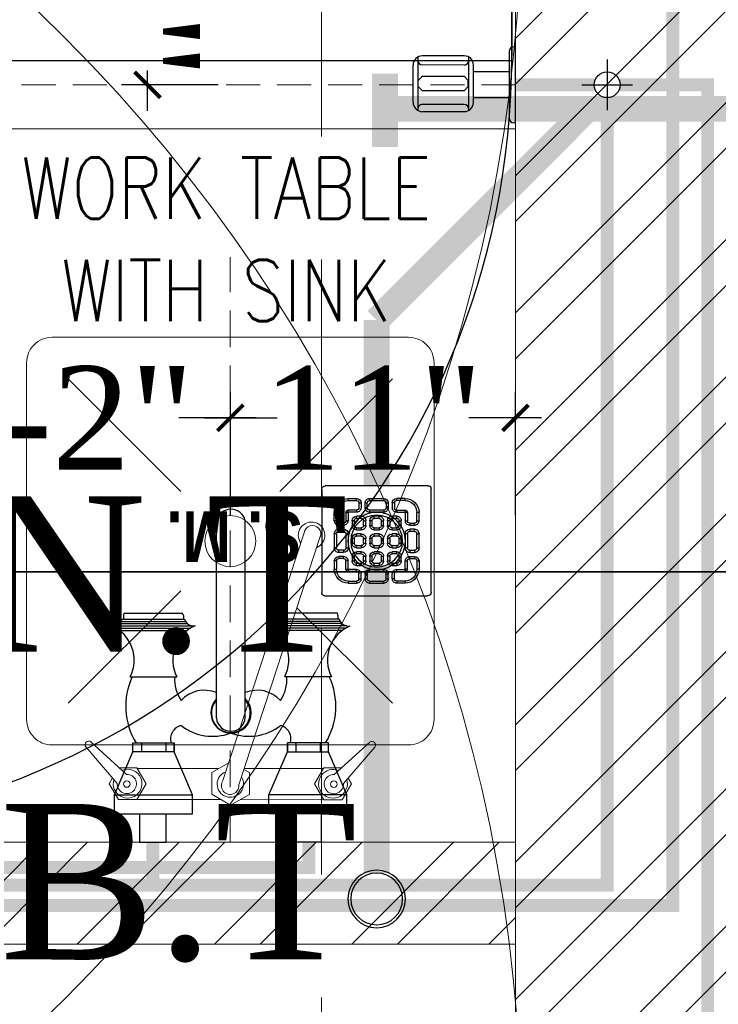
# Model space of a CAD drawing. Header units: inches. Extents: x 105152 to 158499, y 12149 to 30915.
# Tile 180 of 256: x 126729 to 126756, y 21499 to 21538. Entities that reach past the tile are written whole.
import ezdxf

# ---------------------------------------------------------------- set-up
doc = ezdxf.new("R2010")
doc.units = ezdxf.units.IN
doc.header["$MEASUREMENT"] = 0
doc.header["$PDMODE"] = 34
doc.linetypes.add('DASHED2', pattern=[0.375, 0.25, -0.125])
doc.linetypes.add('HIDDEN', pattern=[0.375, 0.25, -0.125])
for name, color, linetype in [('45', 7, 'Continuous'), ('KIT EQUIPMENT', 7, 'Continuous'), ('PD_025_TEXT', 61, 'Continuous'), ('PP--DIM', 7, 'Continuous'), ('PP-SPRINKLER', 1, 'Continuous')]:
    doc.layers.add(name, color=color, linetype=linetype)
for name, color, linetype, lineweight in [('AR - PLAN', 251, 'Continuous', 5), ('BEAM', 173, 'Continuous', 5), ('CENTER', 46, 'DASHED2', 9), ('COVERAGE ', 251, 'Continuous', 5), ('DRAINAGE ', 7, 'Continuous', 9), ('EQUIPMENT', 7, 'Continuous', 25), ('HVAC SERVICE', 1, 'Continuous', 35), ('HVAC TEXT PP', 104, 'Continuous', 20), ('KIT TEXT.', 5, 'Continuous', 5), ('PD_BRICK WALL_115', 134, 'Continuous', 30), ('PD_HATCH', 45, 'Continuous', 9), ('PL. FICTURE', 4, 'Continuous', 25), ('PP- 50DIA Soil Waste Sewer pipe', 54, 'Continuous', 25), ('PP- 75DIA Soil Waste Sewer pipe', 90, 'Continuous', 9), ('PP-Domestic  Cold Water Supply', 5, 'Continuous', 25), ('PP-Hot Water Supply  Solar Water Supply', 1, 'Continuous', 25), ('PP-HVAC EXHAUST DUCT', 1, 'Continuous', 30), ('PP-TEXT', 7, 'Continuous', 40), ('PP-WWP', 3, 'Continuous', 25), ('RO WATER ', 15, 'Continuous', 15), ('WATER SUPPLY ', 7, 'Continuous', 9)]:
    doc.layers.add(name, color=color, linetype=linetype, lineweight=lineweight)
doc.styles.add('1', font='techb___.ttf')
doc.styles.add('Arial', font='GOTHIC.TTF')
doc.styles.add('ISO', font='isocp.shx', dxfattribs={"height": 250})
doc.styles.get("Standard").update_dxf_attribs({"font": 'arial.ttf', "height": 6})
doc.styles.add('TIMES NEW ROMAN', font='times.ttf')
doc.dimstyles.new('ISO-10', dxfattribs={"dimtxt": 6, "dimasz": 0.5, "dimexe": 1.25, "dimexo": 0.625, "dimtad": 1, "dimtoh": 1, "dimdec": 1, "dimlunit": 4, "dimtxsty": 'Standard', "dimblk": 'ARCHTICK', "dimcen": 2.5, "dimclrt": 3, "dimadec": 0, "dimazin": 0, "dimtfac": 1, "dimtdec": 1, "dimtmove": 1, "dimatfit": 3, "dimfxl": 1, "dimarcsym": 0})
doc.dimstyles.new('PP-DIM', dxfattribs={"dimtxt": 4, "dimasz": 1, "dimexe": 1, "dimexo": 1, "dimgap": 0.09, "dimtad": 0, "dimdec": 0, "dimzin": 0, "dimdsep": 46, "dimlunit": 4, "dimtxsty": 'TIMES NEW ROMAN', "dimblk": 'ARCHTICK', "dimcen": 0.09, "dimdle": 1, "dimclrd": 256, "dimclre": 256, "dimclrt": 256, "dimadec": 0, "dimazin": 0, "dimtfac": 1, "dimtdec": 4, "dimtofl": 0, "dimtmove": 1, "dimatfit": 3, "dimfxl": 1, "dimtolj": 1, "dimtzin": 0, "dimlwd": -1, "dimlwe": -1, "dimarcsym": 0})

# ---------------------------------------------------------------- blocks, each defined once
blk = doc.blocks.new('PP-CEILING PENDANT')
at = {"layer": 'COVERAGE ', "color": 8, "lineweight": 5}
blk.add_circle((0, 0), 1700, dxfattribs=at)
blk = doc.blocks.new('_ArchTick')
at = {"color": 0, "linetype": 'ByBlock', "const_width": 0.15}
blk.add_lwpolyline([(-0.5, -0.5), (0.5, 0.5)], dxfattribs=at)
blk = doc.blocks.new('sink mixture-PP')
at = {"layer": 'CENTER', "ltscale": 5}
blk.add_line((0.016, 0.974), (0.016, -18.966), dxfattribs=at)
at = {"layer": 'PL. FICTURE'}
for p, q in [((-3.082, 0.974), (-2.181, 0.974)), ((-3.082, 0), (-3.082, 0.974)), ((-2.181, 0), (-2.181, 0.974)), ((3.113, 0.974), (2.213, 0.974)), ((2.213, 0), (2.213, 0.974)), ((3.113, 0), (3.113, 0.974)), ((-3.962, 0), (-3.963, -0.646)), ((-3.962, 0), (-1.301, 0)), ((-1.301, 0), (-1.301, -0.646)), ((1.301, 0), (1.301, -0.646)), ((3.962, 0), (1.301, 0)), ((3.962, 0), (3.963, -0.646)), ((-3.963, -0.646), (-3.337, -2.106)), ((-3.963, -0.646), (-1.301, -0.646)), ((-1.301, -0.646), (-1.931, -2.106)), ((1.301, -0.646), (1.931, -2.106)), ((3.963, -0.646), (1.301, -0.646)), ((3.963, -0.646), (3.337, -2.106)), ((-3.049, -2.415), (-3.049, -2.106)), ((-2.219, -2.415), (-2.219, -2.106)), ((-1.931, -2.106), (-1.931, -2.416)), ((1.931, -2.106), (1.931, -2.416)), ((2.219, -2.415), (2.219, -2.106)), ((3.049, -2.415), (3.049, -2.106)), ((-0.495, -3.275), (-0.495, -9.981)), ((0.488, -3.264), (0.488, -9.972)), ((-3.432, -4.666), (-1.841, -4.668)), ((3.432, -4.666), (1.841, -4.668)), ((-3.914, -6.324), (-1.366, -6.324)), ((-3.799, -6.247), (-1.481, -6.247)), ((3.914, -6.324), (1.366, -6.324)), ((3.799, -6.247), (1.481, -6.247)), ((-3.959, -6.402), (-1.3, -6.402)), ((-3.801, -6.479), (-1.472, -6.479)), ((-3.736, -6.557), (-1.539, -6.557)), ((-3.702, -6.634), (-1.575, -6.634)), ((3.959, -6.402), (1.3, -6.402)), ((3.801, -6.479), (1.472, -6.479)), ((3.736, -6.557), (1.539, -6.557)), ((3.702, -6.634), (1.575, -6.634)), ((-3.641, -6.836), (-1.653, -6.836)), ((3.641, -6.836), (1.653, -6.836))]:
    blk.add_line(p, q, dxfattribs=at)
for points in [[(-3.337, -2.415), (-1.931, -2.415), (-1.931, -2.106), (-3.337, -2.106)], [(3.337, -2.415), (1.931, -2.415), (1.931, -2.106), (3.337, -2.106)]]:
    blk.add_lwpolyline(points, close=True, dxfattribs=at)
for centre, radius, start, end in [((-1.205, -3.661), 2.379, 148.4203, 205.0044), ((-1.584, -2.55), 0.471, 163.3089, 256.4871), ((-0.622, -4.376), 1.738, 69.5971, 128.1054), ((0.622, -4.376), 1.738, 51.8946, 110.4452), ((1.584, -2.55), 0.471, 283.5129, 16.6911), ((1.205, -3.661), 2.379, 334.9956, 31.5797), ((-0.011, -3.436), 0.689, 316.3069, 225.3783), ((-0.002, -3.429), 0.663, 317.511, 221.9767), ((-0.003, -3.307), 0.493, 4.977, 176.2811), ((-0.631, -4.58), 1.284, 146.0106, 183.9414), ((-0.902, -3.128), 1.081, 222.7746, 292.1127), ((0.902, -3.128), 1.081, 247.5926, 317.2254), ((0.631, -4.58), 1.284, 356.0586, 33.9894), ((-4.558, -5.238), 1.263, 293.326, 26.9012), ((-0.716, -5.242), 1.263, 152.9789, 246.5541), ((0.716, -5.242), 1.263, 293.4459, 27.0211), ((4.558, -5.238), 1.263, 153.0988, 246.674), ((-4.023, -6.731), 0.336, 16.8185, 96.0099), ((-3.323, -6.713), 0.341, 166.4652, 201.061), ((-1.854, -6.675), 0.257, 321.3517, 9.2024), ((-1.254, -6.734), 0.336, 83.8701, 162.6644), ((1.254, -6.734), 0.336, 17.3356, 96.1299), ((1.854, -6.675), 0.257, 170.7976, 218.6483), ((3.323, -6.713), 0.341, 338.939, 13.5348), ((4.023, -6.731), 0.336, 83.9901, 163.1815), ((-0.005, -9.876), 0.501, 192.1029, 348.9463)]:
    blk.add_arc(centre, radius, start, end, dxfattribs=at)
at = {"layer": 'PL. FICTURE', "style": '1'}
blk.add_text('S. M.', height=1.728, dxfattribs=at).set_placement((-2.424, -10.303))
blk = doc.blocks.new('BIB COCK-PP')
at = {"layer": 'CENTER', "ltscale": 5}
blk.add_line((0, 0), (19.94, 0), dxfattribs=at)
at = {"layer": 'PL. FICTURE', "ltscale": 12}
for p, q in [((0, 1.392), (0, -1.392)), ((0, 1.392), (0.064, 1.392)), ((0.235, -1.221), (0.235, 1.221)), ((1.714, 0.941), (1.713, -1.015)), ((3.418, 0.986), (1.884, 0.986)), ((1.884, 0.725), (3.418, 0.725)), ((3.589, -1.015), (3.589, 0.941)), ((0.235, 0.475), (1.543, 0.475)), ((1.543, 0.645), (1.543, -0.72)), ((3.76, 0.645), (3.76, -0.72)), ((1.735, 0.063), (1.884, 0.219)), ((1.735, 0.063), (1.736, -0.161)), ((1.884, 0.219), (3.418, 0.219)), ((3.418, 0.219), (3.568, 0.06)), ((3.568, 0.06), (3.567, -0.161)), ((1.736, -0.161), (1.884, -0.316)), ((3.418, -0.316), (1.884, -0.316)), ((3.567, -0.161), (3.418, -0.316)), ((0.235, -0.475), (1.543, -0.475)), ((1.884, -0.725), (3.418, -0.725)), ((1.884, -1.061), (3.418, -1.061)), ((0, -1.392), (0.064, -1.392))]:
    blk.add_line(p, q, dxfattribs=at)
for centre, radius, start, end in [((0.064, 1.221), 0.171, 359.9952, 89.9952), ((1.884, 0.645), 0.341, 89.9952, 179.9956), ((1.884, 0.895), 0.171, 179.9952, 269.9952), ((3.418, 0.645), 0.341, 359.9952, 89.9952), ((3.418, 0.895), 0.171, 270.0048, 0.0048), ((1.884, -0.72), 0.341, 179.9956, 269.9952), ((3.418, -0.72), 0.341, 269.9952, 359.9952), ((1.884, -0.896), 0.171, 90.0048, 180.0048), ((3.418, -0.896), 0.171, 359.9952, 89.9952), ((0.064, -1.221), 0.171, 269.9952, 359.9952)]:
    blk.add_arc(centre, radius, start, end, dxfattribs=at)
blk = doc.blocks.new('STOP COCK')
at = {"layer": 'PL. FICTURE', "color": 40, "lineweight": 30, "ltscale": 0.25}
for p, q in [((0, -31.2), (0, 31.2)), ((-31.2, 0), (31.2, 0))]:
    blk.add_line(p, q, dxfattribs=at)
blk.add_circle((0, 0), 16, dxfattribs=at)
blk = doc.blocks.new('*D811')
at = {"layer": 'Defpoints', "color": 0}
for p in [(188.664, 245.35), (177.641, 240.589), (188.664, 240.589)]:
    blk.add_point(p, dxfattribs=at)
at = {"layer": 'PP--DIM'}
for p, q in [((177.641, 241.589), (177.641, 246.35)), ((188.664, 241.589), (188.664, 246.35)), ((176.641, 245.35), (179.446, 245.35)), ((189.664, 245.35), (186.859, 245.35))]:
    blk.add_line(p, q, dxfattribs=at)
at = {"layer": 'PP--DIM', "rotation": 180}
blk.add_blockref('_ArchTick', (177.641, 245.35), dxfattribs=at)
at = {"layer": 'PP--DIM'}
blk.add_blockref('_ArchTick', (188.664, 245.35), dxfattribs=at)
at = {"layer": 'PP--DIM', "insert": (183.152, 245.35), "char_height": 4, "attachment_point": 5, "style": 'TIMES NEW ROMAN'}
blk.add_mtext('\\A1;11"', dxfattribs=at)
blk = doc.blocks.new('*D812')
at = {"layer": 'Defpoints', "color": 0}
for p in [(163.223, 245.35), (163.223, 245.35), (177.641, 240.589)]:
    blk.add_point(p, dxfattribs=at)
at = {"layer": 'PP--DIM'}
for p, q in [((163.223, 246.35), (163.223, 246.35)), ((177.641, 241.589), (177.641, 246.35)), ((162.223, 245.35), (165.21, 245.35)), ((178.641, 245.35), (175.654, 245.35))]:
    blk.add_line(p, q, dxfattribs=at)
for p, rotation in [((163.223, 245.35), 180.0000000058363), ((177.641, 245.35), 5.836337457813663e-09)]:
    blk.add_blockref('_ArchTick', p, dxfattribs=dict(at, rotation=rotation))
at = {"layer": 'PP--DIM', "insert": (170.432, 245.35), "char_height": 4, "attachment_point": 5, "rotation": 0, "style": 'TIMES NEW ROMAN'}
blk.add_mtext('\\A1;1\'-2"', dxfattribs=at)
blk = doc.blocks.new('*D821')
at = {"layer": 'Defpoints', "color": 0}
for p in [(178.164, 264.218), (174.439, 258.214), (178.169, 258.217)]:
    blk.add_point(p, dxfattribs=at)
at = {"layer": 'PP--DIM'}
for p, q in [((174.434, 265.215), (174.435, 263.664)), ((177.164, 264.217), (173.435, 264.214)), ((174.44, 257.214), (174.439, 258.765)), ((177.169, 258.216), (173.439, 258.213))]:
    blk.add_line(p, q, dxfattribs=at)
for p, rotation in [((174.435, 264.215), 90.04433395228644), ((174.439, 258.214), 270.0443339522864)]:
    blk.add_blockref('_ArchTick', p, dxfattribs=dict(at, rotation=rotation))
at = {"layer": 'PP--DIM', "insert": (174.437, 261.214), "char_height": 4, "attachment_point": 5, "rotation": 270.0443, "style": 'TIMES NEW ROMAN'}
blk.add_mtext('\\A1;6"', dxfattribs=at)
blk = doc.blocks.new('PP-GRATING')
at = {"linetype": 'Continuous'}
for p, q in [((-53.14, -49.44), (-53.14, 49.44)), ((-49.73, 52.85), (49.73, 52.85)), ((52.57, 50.01), (52.57, -48.88)), ((-27.56, 40.69), (-27.56, 38.65)), ((-19.61, 40.69), (-27.56, 40.69)), ((-19.61, 38.65), (-27.56, 38.65)), ((-19.61, 38.65), (-19.61, 40.69)), ((-7.1, 38.65), (-7.1, 40.69)), ((-7.1, 40.69), (6.54, 40.69)), ((-7.1, 38.65), (6.54, 38.65)), ((6.54, 40.69), (6.54, 38.65)), ((19.04, 40.69), (26.99, 40.69)), ((19.04, 38.65), (19.04, 40.69)), ((19.04, 38.65), (26.99, 38.65)), ((26.99, 40.69), (26.99, 38.65)), ((-27.56, 29.55), (-27.56, 27.51)), ((-27.56, 29.55), (-19.61, 29.55)), ((-19.61, 27.51), (-19.61, 29.55)), ((-17.33, 31.83), (-17.33, 36.37)), ((-15.29, 36.37), (-17.33, 36.37)), ((-17.33, 31.83), (-15.29, 31.83)), ((-15.29, 31.83), (-15.29, 36.37)), ((-11.42, 36.37), (-11.42, 31.83)), ((-9.38, 36.37), (-11.42, 36.37)), ((-11.42, 31.83), (-9.38, 31.83)), ((-9.38, 36.37), (-9.38, 31.83)), ((-7.1, 29.55), (6.54, 29.55)), ((-7.1, 29.55), (-7.1, 27.51)), ((6.54, 29.55), (6.54, 27.51)), ((8.81, 31.83), (8.81, 36.37)), ((10.85, 36.37), (8.81, 36.37)), ((8.81, 31.83), (10.85, 31.83)), ((10.85, 31.83), (10.85, 36.37)), ((14.72, 31.83), (14.72, 36.37)), ((14.72, 36.37), (16.77, 36.37)), ((16.77, 31.83), (14.72, 31.83)), ((16.77, 31.83), (16.77, 36.37)), ((26.99, 29.55), (19.04, 29.55)), ((19.04, 27.51), (19.04, 29.55)), ((26.99, 29.55), (26.99, 27.51)), ((-38.93, 27.28), (-40.98, 27.28)), ((-40.98, 27.28), (-40.98, 19.32)), ((-38.93, 19.32), (-40.98, 19.32)), ((-38.93, 27.28), (-38.93, 19.32)), ((-29.84, 19.32), (-29.84, 27.28)), ((-27.79, 27.28), (-29.84, 27.28)), ((-29.84, 19.32), (-27.79, 19.32)), ((-27.79, 19.32), (-27.79, 27.28)), ((-27.56, 27.51), (-19.61, 27.51)), ((-23.93, 14.78), (-23.93, 19.32)), ((-21.88, 19.32), (-23.93, 19.32)), ((-21.88, 14.78), (-21.88, 19.32)), ((-19.61, 23.64), (-15.06, 23.64)), ((-19.61, 21.6), (-19.61, 23.64)), ((-19.61, 21.6), (-15.06, 21.6)), ((-15.06, 23.64), (-15.06, 21.6)), ((-12.79, 19.32), (-12.79, 14.78)), ((-10.74, 19.32), (-12.79, 19.32)), ((-10.74, 19.32), (-10.74, 14.78)), ((-7.1, 27.51), (6.54, 27.51)), ((-6.88, 14.78), (-6.88, 19.32)), ((-4.83, 19.32), (-6.88, 19.32)), ((-4.83, 14.78), (-4.83, 19.32)), ((-2.56, 23.64), (1.99, 23.64)), ((-2.56, 21.6), (-2.56, 23.64)), ((-2.56, 21.6), (1.99, 21.6)), ((1.99, 23.64), (1.99, 21.6)), ((4.26, 19.32), (4.26, 14.78)), ((6.31, 19.32), (4.26, 19.32)), ((6.31, 19.32), (6.31, 14.78)), ((10.17, 14.78), (10.17, 19.32)), ((12.22, 19.32), (10.17, 19.32)), ((12.22, 14.78), (12.22, 19.32)), ((14.49, 23.64), (19.04, 23.64)), ((14.49, 21.6), (14.49, 23.64)), ((14.49, 21.6), (19.04, 21.6)), ((26.99, 27.51), (19.04, 27.51)), ((19.04, 23.64), (19.04, 21.6)), ((21.31, 19.32), (21.31, 14.78)), ((23.36, 19.32), (21.31, 19.32)), ((23.36, 19.32), (23.36, 14.78)), ((27.22, 19.32), (27.22, 27.28)), ((27.22, 27.28), (29.27, 27.28)), ((29.27, 19.32), (27.22, 19.32)), ((29.27, 19.32), (29.27, 27.28)), ((38.36, 27.28), (38.36, 19.32)), ((38.36, 27.28), (40.41, 27.28)), ((38.36, 19.32), (40.41, 19.32)), ((40.41, 27.28), (40.41, 19.32)), ((-36.66, 17.05), (-32.11, 17.05)), ((-36.66, 17.05), (-36.66, 15)), ((-36.66, 15), (-32.11, 15)), ((-32.11, 11.14), (-36.66, 11.14)), ((-36.66, 11.14), (-36.66, 9.09)), ((-32.11, 9.09), (-32.11, 11.14)), ((-21.88, 14.78), (-23.93, 14.78)), ((-15.06, 12.5), (-19.61, 12.5)), ((-19.61, 12.5), (-19.61, 10.46)), ((-15.06, 10.46), (-19.61, 10.46)), ((-15.06, 12.5), (-15.06, 10.46)), ((-12.79, 14.78), (-10.74, 14.78)), ((-4.83, 14.78), (-6.88, 14.78)), ((1.99, 12.5), (-2.56, 12.5)), ((-2.56, 12.5), (-2.56, 10.46)), ((1.99, 10.46), (-2.56, 10.46)), ((1.99, 12.5), (1.99, 10.46)), ((4.26, 14.78), (6.31, 14.78)), ((12.22, 14.78), (10.17, 14.78)), ((19.04, 12.5), (14.49, 12.5)), ((14.49, 12.5), (14.49, 10.46)), ((19.04, 10.46), (14.49, 10.46)), ((19.04, 12.5), (19.04, 10.46)), ((21.31, 14.78), (23.36, 14.78)), ((36.09, 17.05), (31.54, 17.05)), ((36.09, 15), (31.54, 15)), ((31.54, 11.14), (36.09, 11.14)), ((31.54, 9.09), (31.54, 11.14)), ((36.09, 17.05), (36.09, 15)), ((36.09, 11.14), (36.09, 9.09)), ((-40.98, 6.82), (-40.98, -6.82)), ((-38.93, 6.82), (-40.98, 6.82)), ((-38.93, 6.82), (-38.93, -6.82)), ((-32.11, 9.09), (-36.66, 9.09)), ((-29.84, -6.82), (-29.84, 6.82)), ((-29.84, 6.82), (-27.79, 6.82)), ((-27.79, -6.82), (-27.79, 6.82)), ((-23.93, -2.27), (-23.93, 2.27)), ((-21.88, 2.27), (-23.93, 2.27)), ((-21.88, -2.27), (-21.88, 2.27)), ((-19.61, 6.59), (-15.06, 6.59)), ((-19.61, 4.55), (-19.61, 6.59)), ((-19.61, 4.55), (-15.06, 4.55)), ((-15.06, 6.59), (-15.06, 4.55)), ((-12.79, 2.27), (-12.79, -2.27)), ((-10.74, 2.27), (-12.79, 2.27)), ((-10.74, 2.27), (-10.74, -2.27)), ((-6.88, -2.27), (-6.88, 2.27)), ((-4.83, 2.27), (-6.88, 2.27)), ((-4.83, -2.27), (-4.83, 2.27)), ((-2.56, 6.59), (1.99, 6.59)), ((-2.56, 4.55), (-2.56, 6.59)), ((-2.56, 4.55), (1.99, 4.55)), ((1.99, 6.59), (1.99, 4.55)), ((4.26, 2.27), (4.26, -2.27)), ((6.31, 2.27), (4.26, 2.27)), ((6.31, 2.27), (6.31, -2.27)), ((10.17, -2.27), (10.17, 2.27)), ((12.22, 2.27), (10.17, 2.27)), ((12.22, -2.27), (12.22, 2.27)), ((14.49, 6.59), (19.04, 6.59)), ((14.49, 4.55), (14.49, 6.59)), ((14.49, 4.55), (19.04, 4.55)), ((19.04, 6.59), (19.04, 4.55)), ((21.31, 2.27), (21.31, -2.27)), ((23.36, 2.27), (21.31, 2.27)), ((23.36, 2.27), (23.36, -2.27)), ((27.22, -6.82), (27.22, 6.82)), ((29.27, 6.82), (27.22, 6.82)), ((29.27, -6.82), (29.27, 6.82)), ((31.54, 9.09), (36.09, 9.09)), ((38.36, 6.82), (38.36, -6.82)), ((38.36, 6.82), (40.41, 6.82)), ((40.41, 6.82), (40.41, -6.82)), ((-40.98, -6.82), (-38.93, -6.82)), ((-36.66, -9.09), (-32.11, -9.09)), ((-36.66, -9.09), (-36.66, -11.14)), ((-32.11, -9.09), (-32.11, -11.14)), ((-29.84, -6.82), (-27.79, -6.82)), ((-21.88, -2.27), (-23.93, -2.27)), ((-15.06, -4.55), (-19.61, -4.55)), ((-19.61, -4.55), (-19.61, -6.59)), ((-15.06, -6.59), (-19.61, -6.59)), ((-15.06, -4.55), (-15.06, -6.59)), ((-12.79, -2.27), (-10.74, -2.27)), ((-4.83, -2.27), (-6.88, -2.27)), ((1.99, -4.55), (-2.56, -4.55)), ((-2.56, -4.55), (-2.56, -6.59)), ((1.99, -6.59), (-2.56, -6.59)), ((1.99, -4.55), (1.99, -6.59)), ((4.26, -2.27), (6.31, -2.27)), ((12.22, -2.27), (10.17, -2.27)), ((19.04, -4.55), (14.49, -4.55)), ((14.49, -4.55), (14.49, -6.59)), ((19.04, -6.59), (14.49, -6.59)), ((19.04, -4.55), (19.04, -6.59)), ((21.31, -2.27), (23.36, -2.27)), ((29.27, -6.82), (27.22, -6.82)), ((36.09, -9.09), (31.54, -9.09)), ((31.54, -9.09), (31.54, -11.14)), ((36.09, -9.09), (36.09, -11.14)), ((40.41, -6.82), (38.36, -6.82)), ((-36.66, -11.14), (-32.11, -11.14)), ((-36.66, -17.05), (-36.66, -15)), ((-36.66, -15), (-32.11, -15)), ((-36.66, -17.05), (-32.11, -17.05)), ((-23.93, -19.32), (-23.93, -14.78)), ((-21.88, -14.78), (-23.93, -14.78)), ((-21.88, -19.32), (-21.88, -14.78)), ((-19.61, -10.46), (-15.06, -10.46)), ((-19.61, -12.5), (-19.61, -10.46)), ((-19.61, -12.5), (-15.06, -12.5)), ((-15.06, -10.46), (-15.06, -12.5)), ((-12.79, -14.78), (-12.79, -19.32)), ((-10.74, -14.78), (-12.79, -14.78)), ((-10.74, -14.78), (-10.74, -19.32)), ((-6.88, -19.32), (-6.88, -14.78)), ((-4.83, -14.78), (-6.88, -14.78)), ((-4.83, -19.32), (-4.83, -14.78)), ((-2.56, -10.46), (1.99, -10.46)), ((-2.56, -12.5), (-2.56, -10.46)), ((-2.56, -12.5), (1.99, -12.5)), ((1.99, -10.46), (1.99, -12.5)), ((4.26, -14.78), (4.26, -19.32)), ((6.31, -14.78), (4.26, -14.78)), ((6.31, -14.78), (6.31, -19.32)), ((10.17, -19.32), (10.17, -14.78)), ((12.22, -14.78), (10.17, -14.78)), ((12.22, -19.32), (12.22, -14.78)), ((14.49, -10.46), (19.04, -10.46)), ((14.49, -12.5), (14.49, -10.46)), ((14.49, -12.5), (19.04, -12.5)), ((19.04, -10.46), (19.04, -12.5)), ((21.31, -14.78), (21.31, -19.32)), ((23.36, -14.78), (21.31, -14.78)), ((23.36, -14.78), (23.36, -19.32)), ((36.09, -11.14), (31.54, -11.14)), ((36.09, -15), (31.54, -15)), ((36.09, -17.05), (31.54, -17.05)), ((36.09, -17.05), (36.09, -15)), ((-40.98, -27.28), (-40.98, -19.32)), ((-38.93, -19.32), (-40.98, -19.32)), ((-38.93, -27.28), (-40.98, -27.28)), ((-38.93, -27.28), (-38.93, -19.32)), ((-29.84, -19.32), (-27.79, -19.32)), ((-29.84, -19.32), (-29.84, -27.28)), ((-27.79, -27.28), (-29.84, -27.28)), ((-27.79, -19.32), (-27.79, -27.28)), ((-27.56, -27.51), (-19.61, -27.51)), ((-27.56, -29.55), (-27.56, -27.51)), ((-21.88, -19.32), (-23.93, -19.32)), ((-15.06, -21.6), (-19.61, -21.6)), ((-19.61, -21.6), (-19.61, -23.64)), ((-15.06, -23.64), (-19.61, -23.64)), ((-19.61, -27.51), (-19.61, -29.55)), ((-15.06, -21.6), (-15.06, -23.64)), ((-12.79, -19.32), (-10.74, -19.32)), ((-7.1, -27.51), (6.54, -27.51)), ((-7.1, -29.55), (-7.1, -27.51)), ((-4.83, -19.32), (-6.88, -19.32)), ((1.99, -21.6), (-2.56, -21.6)), ((-2.56, -21.6), (-2.56, -23.64)), ((1.99, -23.64), (-2.56, -23.64)), ((1.99, -21.6), (1.99, -23.64)), ((4.26, -19.32), (6.31, -19.32)), ((6.54, -29.55), (6.54, -27.51)), ((12.22, -19.32), (10.17, -19.32)), ((19.04, -21.6), (14.49, -21.6)), ((14.49, -21.6), (14.49, -23.64)), ((19.04, -23.64), (14.49, -23.64)), ((19.04, -21.6), (19.04, -23.64)), ((26.99, -27.51), (19.04, -27.51)), ((19.04, -27.51), (19.04, -29.55)), ((21.31, -19.32), (23.36, -19.32)), ((26.99, -29.55), (26.99, -27.51)), ((27.22, -19.32), (27.22, -27.28)), ((29.27, -19.32), (27.22, -19.32)), ((27.22, -27.28), (29.27, -27.28)), ((29.27, -19.32), (29.27, -27.28)), ((38.36, -19.32), (40.41, -19.32)), ((38.36, -27.28), (38.36, -19.32)), ((38.36, -27.28), (40.41, -27.28)), ((40.41, -27.28), (40.41, -19.32)), ((-27.56, -29.55), (-19.61, -29.55)), ((-17.33, -31.83), (-17.33, -36.37)), ((-17.33, -31.83), (-15.29, -31.83)), ((-15.29, -36.37), (-17.33, -36.37)), ((-15.29, -31.83), (-15.29, -36.37)), ((-11.42, -36.37), (-11.42, -31.83)), ((-11.42, -31.83), (-9.38, -31.83)), ((-9.38, -36.37), (-11.42, -36.37)), ((-9.38, -36.37), (-9.38, -31.83)), ((-7.1, -29.55), (6.54, -29.55)), ((8.81, -31.83), (8.81, -36.37)), ((8.81, -31.83), (10.85, -31.83)), ((8.83, -36.42), (10.88, -36.43)), ((10.85, -31.83), (10.85, -36.37)), ((14.72, -31.83), (14.72, -36.37)), ((16.77, -31.83), (14.72, -31.83)), ((14.72, -36.37), (16.77, -36.37)), ((16.77, -31.83), (16.77, -36.37)), ((26.99, -29.55), (19.04, -29.55)), ((-27.56, -40.69), (-27.56, -38.65)), ((-19.61, -38.65), (-27.56, -38.65)), ((-19.61, -40.69), (-27.56, -40.69)), ((-19.61, -38.65), (-19.61, -40.69)), ((6.54, -38.65), (-7.1, -38.65)), ((-7.1, -38.65), (-7.1, -40.69)), ((6.54, -40.69), (-7.1, -40.69)), ((6.55, -38.68), (6.54, -40.73)), ((19.04, -38.65), (19.04, -40.69)), ((19.04, -38.65), (26.99, -38.65)), ((19.04, -40.69), (26.99, -40.69)), ((26.99, -40.69), (26.99, -38.65)), ((49.16, -52.29), (-50.3, -52.29))]:
    blk.add_line(p, q, dxfattribs=at)
for centre, radius, start, end in [((-49.73, 49.44), 3.41, 90, 180), ((49.73, 50.01), 2.84, 360, 90), ((-27.56, 27.28), 13.41, 89.99999, 180), ((-27.56, 27.28), 11.37, 89.99999, 180), ((-19.61, 36.37), 4.32, 360, 90), ((-19.61, 36.37), 2.27, 360, 90), ((-7.1, 36.37), 4.32, 89.99999, 180), ((-7.1, 36.37), 2.27, 89.99999, 180), ((6.54, 36.37), 4.32, 360, 90), ((6.54, 36.37), 2.27, 360, 90), ((19.04, 36.37), 4.32, 90, 180), ((19.04, 36.37), 2.27, 90, 180), ((26.99, 27.28), 13.41, 0, 90), ((26.99, 27.28), 11.37, 0, 90), ((-27.56, 27.28), 2.27, 90, 180), ((-19.61, 31.83), 4.32, 269.99999, 360), ((-19.61, 31.83), 2.27, 269.99999, 360), ((-7.1, 31.83), 4.32, 180, 270), ((-7.1, 31.83), 2.27, 180, 270), ((6.54, 31.83), 4.32, 270, 360), ((6.54, 31.83), 2.27, 270, 360), ((19.04, 31.83), 4.32, 180, 270.00001), ((19.04, 31.83), 2.27, 180, 270.00001), ((26.99, 27.28), 2.27, 0, 90), ((-36.66, 19.32), 4.32, 180, 270), ((-36.66, 19.32), 2.27, 180, 270), ((-32.11, 19.32), 4.32, 269.99999, 360), ((-32.11, 19.32), 2.27, 269.99999, 360), ((-27.56, 27.28), 0.227, 90, 180), ((-19.61, 19.32), 4.32, 90, 180), ((-19.61, 19.32), 2.27, 89.99999, 180), ((-19.61, 19.32), 2.27, 90, 180), ((-15.06, 19.32), 4.32, 360, 90), ((-15.06, 19.32), 2.27, 360, 90), ((-2.56, 19.32), 4.32, 90, 180), ((-2.56, 19.32), 2.27, 90, 180), ((-2.56, 19.32), 2.27, 90, 180), ((1.99, 19.32), 4.32, 360, 90), ((1.99, 19.32), 2.27, 360, 90), ((14.49, 19.32), 4.32, 90, 180), ((14.49, 19.32), 2.27, 90, 180), ((19.04, 19.32), 4.32, 360, 90), ((19.04, 19.32), 2.27, 360, 90), ((26.99, 27.28), 0.227, 0, 90), ((31.54, 19.32), 4.32, 180, 270.00001), ((31.54, 19.32), 2.27, 180, 270.00001), ((36.09, 19.32), 2.27, 270, 0), ((36.09, 19.32), 4.32, 270, 0), ((-36.66, 6.82), 4.32, 89.99999, 180), ((-32.11, 6.82), 4.32, 360, 90), ((-19.61, 14.78), 4.32, 180, 270.00001), ((-19.61, 14.78), 2.27, 180, 270), ((-15.06, 14.78), 2.27, 269.99999, 360), ((-15.06, 14.78), 4.32, 270, 0), ((-2.56, 14.78), 4.32, 180, 270.00001), ((-2.56, 14.78), 2.27, 180, 270.00001), ((1.99, 14.78), 2.27, 270, 0), ((1.99, 14.78), 4.32, 270, 0), ((14.49, 14.78), 4.32, 180, 270.00001), ((14.49, 14.78), 2.27, 180, 270.00001), ((19.04, 14.78), 2.27, 270, 0), ((19.04, 14.78), 4.32, 270, 0), ((31.54, 6.82), 4.32, 90, 180), ((36.09, 6.82), 4.32, 360, 90), ((-36.66, 6.82), 2.27, 89.99999, 180), ((-32.11, 6.82), 2.27, 360, 90), ((-19.61, 2.27), 4.32, 90, 180), ((-19.61, 2.27), 2.27, 89.99999, 180), ((-19.61, 2.27), 2.27, 90, 180), ((-15.06, 2.27), 4.32, 360, 90), ((-15.06, 2.27), 2.27, 360, 90), ((-2.56, 2.27), 4.32, 90, 180), ((-2.56, 2.27), 2.27, 90, 180), ((-2.56, 2.27), 2.27, 90, 180), ((1.99, 2.27), 4.32, 360, 90), ((1.99, 2.27), 2.27, 360, 90), ((14.49, 2.27), 4.32, 90, 180), ((14.49, 2.27), 2.27, 90, 180), ((14.49, 2.27), 2.27, 90, 180), ((19.04, 2.27), 4.32, 360, 90), ((19.04, 2.27), 2.27, 360, 90), ((31.54, 6.82), 2.27, 90, 180), ((36.09, 6.82), 2.27, 360, 90), ((-36.66, -6.82), 4.32, 180, 270), ((-36.66, -6.82), 2.27, 180, 270), ((-32.11, -6.82), 4.32, 269.99999, 360), ((-32.11, -6.82), 2.27, 269.99999, 360), ((-19.61, -2.27), 4.32, 180, 270.00001), ((-19.61, -2.27), 2.27, 180, 270), ((-15.06, -2.27), 2.27, 269.99999, 360), ((-15.06, -2.27), 4.32, 270, 0), ((-2.56, -2.27), 4.32, 180, 270.00001), ((-2.56, -2.27), 2.27, 180, 270.00001), ((1.99, -2.27), 2.27, 270, 0), ((1.99, -2.27), 4.32, 270, 0), ((14.49, -2.27), 4.32, 180, 270.00001), ((14.49, -2.27), 2.27, 180, 270.00001), ((19.04, -2.27), 2.27, 270, 0), ((19.04, -2.27), 4.32, 270, 0), ((31.54, -6.82), 4.32, 180, 270.00001), ((31.54, -6.82), 2.27, 180, 270.00001), ((36.09, -6.82), 2.27, 270, 0), ((36.09, -6.82), 4.32, 270, 0), ((-36.66, -19.32), 4.32, 90, 180), ((-36.66, -19.32), 2.27, 90, 180), ((-32.11, -19.32), 4.32, 360, 90.00001), ((-32.11, -19.32), 2.27, 360, 90.00001), ((-19.61, -14.78), 4.32, 90, 180), ((-19.61, -14.78), 2.27, 89.99999, 180), ((-19.61, -14.78), 2.27, 90, 180), ((-15.06, -14.78), 4.32, 360, 90), ((-15.06, -14.78), 2.27, 360, 90), ((-2.56, -14.78), 4.32, 90, 180), ((-2.56, -14.78), 2.27, 90, 180), ((-2.56, -14.78), 2.27, 90, 180), ((1.99, -14.78), 4.32, 360, 90), ((1.99, -14.78), 2.27, 360, 90), ((14.49, -14.78), 4.32, 90, 180), ((14.49, -14.78), 2.27, 90, 180), ((14.49, -14.78), 2.27, 90, 180), ((19.04, -14.78), 4.32, 360, 90), ((19.04, -14.78), 2.27, 360, 90), ((31.54, -19.32), 4.32, 89.99999, 180), ((31.54, -19.32), 2.27, 89.99999, 180), ((36.09, -19.32), 4.32, 360, 90), ((36.09, -19.32), 2.27, 360, 90), ((-27.56, -27.28), 13.41, 180, 270), ((-27.56, -27.28), 11.37, 180, 270), ((-27.56, -27.28), 2.27, 180, 270), ((-27.56, -27.28), 0.227, 180, 270), ((-19.61, -19.32), 4.32, 180, 270.00001), ((-19.61, -19.32), 2.27, 180, 270), ((-19.61, -31.83), 4.32, 360, 90.00001), ((-15.06, -19.32), 2.27, 270, 360), ((-15.06, -19.32), 4.32, 270, 0), ((-7.1, -31.83), 4.32, 90, 180), ((-2.56, -19.32), 4.32, 180, 270.00001), ((-2.56, -19.32), 2.27, 180, 270.00001), ((1.99, -19.32), 2.27, 270, 0), ((1.99, -19.32), 4.32, 270, 0), ((6.54, -31.83), 4.32, 360, 90), ((14.49, -19.32), 4.32, 180, 270.00001), ((14.49, -19.32), 2.27, 180, 270), ((19.04, -31.83), 4.32, 89.99999, 180), ((19.04, -19.32), 2.27, 270, 0), ((19.04, -19.32), 4.32, 270, 0), ((26.99, -27.28), 2.27, 270, 360), ((26.99, -27.28), 0.227, 270, 360), ((26.99, -27.28), 13.41, 269.99999, 360), ((26.99, -27.28), 11.37, 269.99999, 360), ((-19.61, -31.83), 2.27, 360, 90.00001), ((-19.61, -36.37), 4.32, 270, 0), ((-19.61, -36.37), 2.27, 270, 0), ((-7.1, -36.37), 4.32, 180, 270.00001), ((-7.1, -31.83), 2.27, 90, 180), ((-7.1, -36.37), 2.27, 180, 270.00001), ((6.54, -31.83), 2.27, 360, 90), ((6.56, -36.41), 4.32, 269.679, 359.67901), ((6.56, -36.41), 2.27, 269.679, 359.67901), ((19.04, -36.37), 4.32, 180, 270), ((19.04, -31.83), 2.27, 89.99999, 180), ((19.04, -36.37), 2.27, 180, 270), ((-50.67, -49.82), 2.49, 171.25907, 278.75666), ((49.16, -48.88), 3.41, 270, 360)]:
    blk.add_arc(centre, radius, start, end, dxfattribs=at)
blk = doc.blocks.new('BT-PP')
for radius in [37.5, 33.8]:
    blk.add_circle((0, 0), radius)
blk = doc.blocks.new('DRAINAGE')
at = {"layer": 'PP- 50DIA Soil Waste Sewer pipe', "elevation": 0}
blk.add_lwpolyline([(479.901, 559.026, 1, 1, 0), (479.901, 547.144, 1, 1, 0)], format="xyseb", dxfattribs=at)
at = {"layer": 'PP- 75DIA Soil Waste Sewer pipe', "ltscale": 0.015, "const_width": 1}
for points in [[(480.224, 578.022), (480.224, 575.194)], [(547.484, 576.664), (480.122, 576.664)]]:
    blk.add_lwpolyline(points, dxfattribs=at)
at = {"layer": 'PP- 75DIA Soil Waste Sewer pipe', "ltscale": 0.015, "const_width": 1, "elevation": 0}
for points in [[(479.901, 568.5), (488.065, 576.664)], [(479.901, 562.102), (479.901, 568.5)]]:
    blk.add_lwpolyline(points, dxfattribs=at)
at = {"layer": 'PP- 50DIA Soil Waste Sewer pipe', "xscale": -0.02961412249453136, "yscale": 0.02961412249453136, "zscale": 0.02961412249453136, "rotation": 89.99999999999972}
for p in [(479.901, 559.965, 0), (479.901, 546.144, 0)]:
    blk.add_blockref('BT-PP', p, dxfattribs=at)
at = {"layer": 'PP-WWP', "xscale": -0.04021621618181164, "yscale": 0.04021621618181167, "zscale": 40.21621618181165, "rotation": 89.9999999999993}
blk.add_blockref('PP-GRATING', (479.901, 559.965, 0), dxfattribs=at)
at = {"layer": 'PP-TEXT', "char_height": 6, "width": 26.6614, "attachment_point": 7, "style": 'Arial'}
for s, insert in [('{\\fTimes New Roman|b0|i0|c0|p0;N.T}', (464.471, 555.561)), ('{\\fTimes New Roman|b0|i0|c0|p0;B.T}', (465.32, 543.683))]:
    blk.add_mtext(s, dxfattribs=dict(at, insert=insert))
blk = doc.blocks.new('A$C6E471120')
at = {"layer": 'PD_HATCH', "lineweight": 5}
h = blk.add_hatch(dxfattribs=at)
h.set_pattern_fill('ANSI32', color=251, scale=254)
h.set_pattern_definition([(45, (-1789305.34, -617415.57), (-67.351921, 67.351921), []), (45, (-1789260.44, -617415.57), (-67.351921, 67.351921), [])])
h.paths.add_polyline_path([(0, -2329.15), (0, -2229.15), (-566.34, -2229.15), (-2166.34, -2229.15), (-3666.34, -2229.15), (-3666.34, -2329.15)])
at = {"layer": 'EQUIPMENT', "color": 251, "lineweight": 5, "ltscale": 12}
blk.add_lwpolyline([(-3666.34, -2229.15), (0, -2229.15), (0, -2329.15), (-3666.34, -2329.15)], close=True, dxfattribs=at)
at = {"layer": 'KIT EQUIPMENT', "color": 251, "lineweight": 5}
for p, q in [((-439.1, -1774.55, 0), (-328.67, -1884.97, 0)), ((-120.9, -1774.55, 0), (-231.33, -1884.97, 0)), ((-207.36, -1925.58, 0), (-287.22, -2168.63, 0)), ((-191.33, -1928.14, 0), (-271.74, -2172.86, 0)), ((-439.1, -2092.75, 0), (-328.67, -1982.32, 0)), ((-227.32, -1986.33, 0), (-231.33, -1982.32, 0)), ((-120.9, -2092.75, 0), (-214.62, -1999.02, 0)), ((-381.89, -2162.55, 0), (-416.87, -2130.61, 0)), ((-178.1, -2162.67, 0), (-143.08, -2130.77, 0)), ((-391.02, -2171.41, 0), (-421.89, -2135.48, 0)), ((-168.98, -2171.54, 0), (-138.07, -2135.65, 0)), ((-281.46, -2151.11, 0), (-298.22, -2160.77, 0)), ((-371.8, -2156.02, 0), (-389.05, -2156.01, 0)), ((-362.77, -2171.68, 0), (-371.8, -2156.02, 0)), ((-291.36, -2156.81, 0), (-371.37, -2156.77, 0)), ((-298.22, -2160.77, 0), (-298.24, -2182.08, 0)), ((-261.32, -2160.79, 0), (-266.75, -2157.65, 0)), ((-188.61, -2156.88, 0), (-266.48, -2156.83, 0)), ((-261.33, -2182.1, 0), (-261.32, -2160.79, 0)), ((-197.23, -2171.77, 0), (-188.18, -2156.13, 0)), ((-188.18, -2156.13, 0), (-170.93, -2156.14, 0)), ((-395.65, -2166.02, 0), (-398.91, -2171.65, 0)), ((-398.91, -2171.65, 0), (-389.88, -2187.31, 0)), ((-371.82, -2187.32, 0), (-362.77, -2171.68, 0)), ((-188.2, -2187.43, 0), (-197.23, -2171.77, 0)), ((-161.09, -2171.8, 0), (-170.13, -2187.44, 0)), ((-164.34, -2166.16, 0), (-161.09, -2171.8, 0)), ((-298.24, -2182.08, 0), (-279.79, -2192.75, 0)), ((-279.79, -2192.75, 0), (-261.33, -2182.1, 0)), ((-389.88, -2187.31, 0), (-371.82, -2187.32, 0)), ((-289.26, -2187.27, 0), (-371.76, -2187.22, 0)), ((-188.26, -2187.33, 0), (-270.31, -2187.28, 0)), ((-170.13, -2187.44, 0), (-188.2, -2187.43, 0))]:
    blk.add_line(p, q, dxfattribs=at)
for points in [[(-566.34, -1529.15), (0, -1529.15), (0, -2229.15), (-566.34, -2229.15)], [(0, -3079.15), (0, -2329.15), (-1200, -2329.15), (-1200, -3079.15)]]:
    blk.add_lwpolyline(points, close=True, dxfattribs=at)
at = {"layer": 'KIT EQUIPMENT', "color": 251, "lineweight": 5, "elevation": 0}
blk.add_lwpolyline([(-80, -2108.65), (-80, -1758.65, 0.414214), (-105, -1733.65), (-455, -1733.65, 0.414214), (-480, -1758.65), (-480, -2108.65, 0.414214), (-455, -2133.65), (-105, -2133.65, 0.414214)], format="xyb", close=True, dxfattribs=at)
blk.add_lwpolyline([(-279.65, -2144.92), (-280.15, -2144.63)], dxfattribs=at)
at = {"layer": 'KIT EQUIPMENT', "color": 251, "lineweight": 5}
for centre, radius in [((-280, -1933.65, 0), 25), ((-381.59, -2171.99, 0), 3.17), ((-178.41, -2172.11, 0), 3.17)]:
    blk.add_circle(centre, radius, dxfattribs=at)
for centre, radius, start, end in [((-200.22, -1927.93, 0), 13.01, 292.66951, 216.54218), ((-199.29, -1926.5, 0), 8.12, 335.26571, 173.50258), ((-418.88, -2133.55, 0), 3.57, 57.24927, 212.68218), ((-141.07, -2133.72, 0), 3.57, 327.24927, 122.68218), ((-380.8, -2171.64, 0), 14.1, 163.29942, 112.50696), ((-381.59, -2171.99, 0), 9.44, 176.48184, 91.78629), ((-280, -2172.05, 0), 12.91, 109.677, 32.98259), ((-179.2, -2171.76, 0), 14.1, 67.4245, 16.63204), ((-178.41, -2172.11, 0), 9.44, 88.14516, 3.44962), ((-280.26, -2173.59, 0), 8.55, 144.51765, 5.02055)]:
    blk.add_arc(centre, radius, start, end, dxfattribs=at)
at = {"layer": 'KIT TEXT.', "color": 251, "insert": (-834.14, -1717.7, 488.6), "char_height": 60.1753, "width": 1100.2839, "attachment_point": 7, "style": 'ISO'}
blk.add_mtext('\\pxqc;{\\Fromans|c0;\\W0.8;WORK TABLE \\PWITH SINK}', dxfattribs=at)
blk = doc.blocks.new('FIRST FLOOR PLAN 0')
at = {"layer": 'PD_HATCH', "lineweight": 5}
h = blk.add_hatch(dxfattribs=at)
h.set_pattern_fill('ANSI32', color=251, scale=10)
h.set_pattern_definition([(45, (-550.7706, -242.3818), (-2.65165, 2.65165), []), (45, (-549.0028, -242.3818), (-2.65165, 2.65165), [])])
h.paths.add_polyline_path([(-540, -240.3), (-583.25, -240.3), (-583.25, -244.8), (-540, -244.8)])
h.paths.add_polyline_path([(-625.25, -240.3), (-668.5, -240.3), (-668.5, -244.8), (-625.25, -244.8)], flags=17)
h.paths.add_polyline_path([(-540, -323.5), (-540, -328), (-378, -328), (-378, -323.5), (-531, -323.5), (-531, -234), (-471, -234), (-471, -258), (-466.5, -258), (-466.5, -234), (-387, -234), (-387, -262), (-382.5, -262), (-382.5, -103), (-378, -103), (-378, -98.5), (-387, -98.5), (-387, -225), (-531, -225), (-531, -9), (-540, -9)])
h.paths.add_polyline_path([(-595.5, -332.937), (-591, -332.937), (-591, -328), (-582, -328), (-582, -323.5), (-668.5, -323.5), (-668.5, -168), (-745.5, -168), (-745.5, -172.5), (-673, -172.5), (-673, -323.5), (-729, -323.5), (-729, -328), (-595.5, -328)])
at = {"layer": 'PD_BRICK WALL_115', "color": 251, "lineweight": 5}
blk.add_lwpolyline([(-378, -323.5), (-531, -323.5), (-531, -234), (-471, -234), (-471, -258), (-466.5, -258), (-466.5, -234), (-387, -234), (-387, -262), (-382.5, -262), (-382.5, -103), (-378, -103), (-378, -98.5), (-387, -98.5), (-387, -225), (-531, -225), (-531, -9), (-540, -9), (-540, -323.5), (-540, -323.5)], dxfattribs=at)
at = {"layer": 'PD_025_TEXT', "color": 251, "xscale": 0.03937007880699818, "yscale": 0.03937007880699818, "zscale": 0.03937007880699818}
blk.add_blockref('A$C6E471120', (-540, -8.999), dxfattribs=at)
blk = doc.blocks.new('columns2')
at = {"layer": 'PD_HATCH', "color": 173, "linetype": 'HIDDEN', "lineweight": 5, "ltscale": 38}
blk.add_line((568.5, -95), (568.5, 42), dxfattribs=at)
blk = doc.blocks.new('HVAC SERVICE')
at = {"layer": 'HVAC SERVICE'}
blk.add_line((575.86, -46.674), (575.86, -66.373), dxfattribs=at)
at = {"layer": 'PP-HVAC EXHAUST DUCT'}
blk.add_line((551.857, -66.563), (575.859, -66.563), dxfattribs=at)
blk.add_arc((545.86, -66.373), 30, 270, 0, dxfattribs=at)
at = {"layer": 'HVAC TEXT PP'}
blk.add_leader([(547.987, -86.309), (615.635, -86.309)], dimstyle='ISO-10', override={"dimasz": 6, "dimtad": 0}, dxfattribs=at)
blk = doc.blocks.new('WATER SUPPLY')
at = {"layer": 'PP-Domestic  Cold Water Supply', "const_width": 0.5}
for points in [[(188.664, 258.216), (191.706, 258.216)], [(196.09, 119.317), (196.09, 258.217), (192.707, 258.217)]]:
    blk.add_lwpolyline(points, dxfattribs=at)
at = {"layer": 'PP-Domestic  Cold Water Supply'}
blk.add_lwpolyline([(160.223, 228.955, 0.5, 0.5, 0), (160.223, 227.294, 0.5, 0.5, 0), (192.206, 227.294, 0.5, 0.5, 0), (192.206, 257.716, 0.5, 0.5, 0)], format="xyseb", dxfattribs=at)
at = {"layer": 'PP-Domestic  Cold Water Supply', "const_width": 0.5, "elevation": 0}
blk.add_lwpolyline([(174.641, 228.955), (174.641, 227.294)], dxfattribs=at)
at = {"layer": 'PP-Hot Water Supply  Solar Water Supply', "const_width": 0.5}
blk.add_lwpolyline([(166.223, 228.955), (166.223, 227.985), (180.671, 227.985), (180.671, 228.955)], dxfattribs=at)
at = {"layer": 'RO WATER ', "const_width": 0.5}
blk.add_lwpolyline([(194.741, 263.716), (194.741, 226.511), (154.263, 226.511), (154.263, 228.955)], dxfattribs=at)
at = {"layer": '45', "xscale": 0.03125066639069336, "yscale": 0.03125066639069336, "zscale": 0.03125066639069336, "rotation": 270}
blk.add_blockref('STOP COCK', (192.206, 258.216), dxfattribs=at)
at = {"layer": 'PL. FICTURE'}
for name, p, xscale, yscale, zscale, rotation in [('BIB COCK-PP', (188.664, 258.216), 1.053218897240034, 1.053218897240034, 1.053218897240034, 179.9934312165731), ('sink mixture-PP', (177.658, 230.059, 0), 1.133272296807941, 1.133272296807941, 1.133272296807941, 180)]:
    blk.add_blockref(name, p, dxfattribs=dict(at, xscale=xscale, yscale=yscale, zscale=zscale, rotation=rotation))
at = {"layer": 'PP--DIM'}
for p1, p2, distance, picture, middle in [((178.164, 264.218), (178.169, 258.217), -3.73, '*D821', (174.437, 261.214)), ((177.641, 240.589, 0), (188.664, 240.589), 4.761, '*D811', (183.152, 245.35))]:
    dim = blk.add_aligned_dim(p1=p1, p2=p2, distance=distance, dimstyle='PP-DIM', dxfattribs=at)
    dim.commit()
    dim.dimension.update_dxf_attribs({"geometry": picture, "text_midpoint": middle})
dim = blk.add_linear_dim(base=(163.223, 245.35), p1=(177.641, 240.589, 0), p2=(163.223, 245.35), angle=0, dimstyle='PP-DIM', dxfattribs=at)
dim.commit()
dim.dimension.update_dxf_attribs({"geometry": '*D812', "text_midpoint": (170.432, 245.35)})

msp = doc.modelspace()

# ---------------------------------------------------------------- block references
at = {"layer": 'PP-SPRINKLER', "xscale": -0.0354331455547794, "yscale": 0.0354331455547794, "zscale": 35.43314555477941, "rotation": 180}
msp.add_blockref('PP-CEILING PENDANT', (126688.162, 21542.297), dxfattribs=at)
at = {"layer": 'PP-SPRINKLER', "xscale": 0.0354331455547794, "yscale": 0.0354331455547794, "zscale": 35.43314555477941}
msp.add_blockref('PP-CEILING PENDANT', (126688.162, 21494.206), dxfattribs=at)

# ---------------------------------------------------------------- next in the draw order: block references
at = {"layer": 'HVAC SERVICE'}
msp.add_blockref('HVAC SERVICE', (126172.161, 21602.498), dxfattribs=at)

# ---------------------------------------------------------------- next in the draw order: block references
at = {"layer": 'WATER SUPPLY '}
msp.add_blockref('WATER SUPPLY', (126559.497, 21276.782), dxfattribs=at)

# ---------------------------------------------------------------- next in the draw order: block references
at = {"layer": 'DRAINAGE '}
msp.add_blockref('DRAINAGE', (126262.893, 20957.406), dxfattribs=at)

# ---------------------------------------------------------------- next in the draw order: block references
at = {"layer": 'AR - PLAN', "color": 251}
msp.add_blockref('FIRST FLOOR PLAN 0', (127288.161, 21602.498), dxfattribs=at)

# ---------------------------------------------------------------- next in the draw order: block references
at = {"layer": 'BEAM'}
msp.add_blockref('columns2', (126172.162, 21542.498), dxfattribs=at)

doc.saveas('drawing.dxf')
